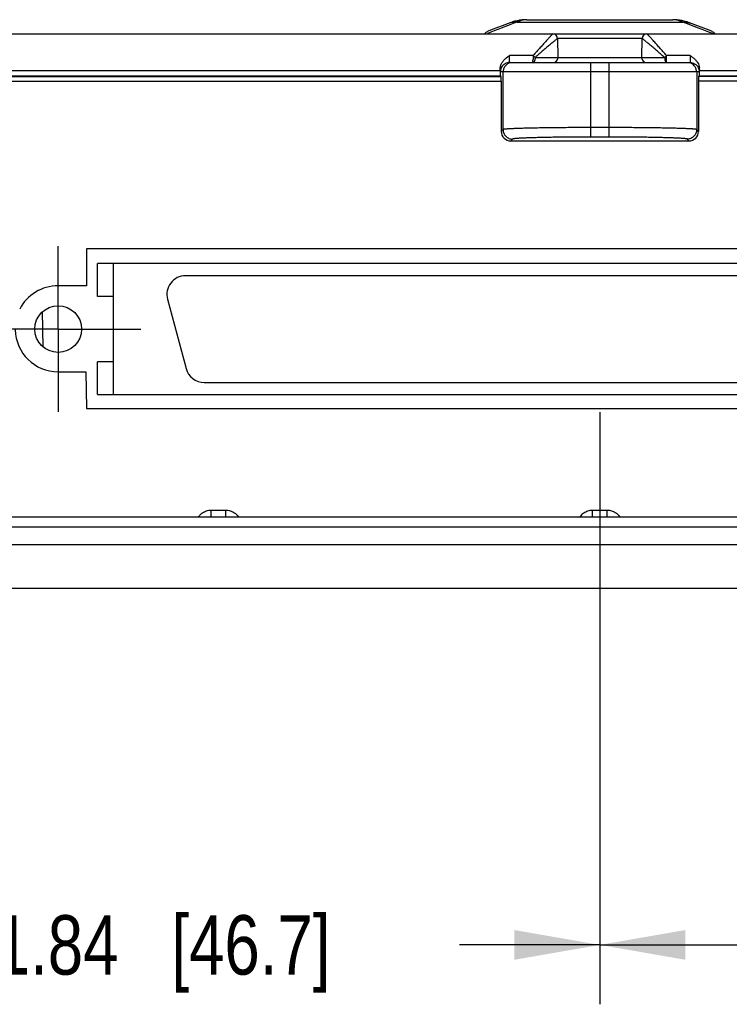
# Model space of a CAD drawing. Header units: inches. Extents: x 0 to 34, y 0 to 22.
# Tile 29 of 62: x 18.9 to 20.4, y 16.5 to 18.6. Entities that reach past the tile are written whole.
import ezdxf

# ---------------------------------------------------------------- set-up
doc = ezdxf.new("R2010")
doc.units = ezdxf.units.IN
doc.header["$LTSCALE"] = 1.87
doc.header["$MEASUREMENT"] = 0
doc.linetypes.add('CENTER', pattern=[0.6, 0.375, -0.075, 0.075, -0.075])
doc.layers.get('0').update_dxf_attribs({"linetype": 'CONTINUOUS'})
for name, color, linetype in [('02___PRT_ALL_AXES', 7, 'CONTINUOUS'), ('DEFAULT_1', 7, 'CENTER'), ('DIMENSIONS', 7, 'CONTINUOUS')]:
    doc.layers.add(name, color=color, linetype=linetype)
doc.styles.get("Standard").update_dxf_attribs({"font": 'txt', "width": 0.8})
doc.dimstyles.new('DIMSTYLE_1', dxfattribs={"dimtxt": 0.125, "dimasz": 0.18, "dimexe": 0.125, "dimexo": 0.0625, "dimgap": 0.0625, "dimtad": 0, "dimtih": 1, "dimtoh": 1, "dimzin": 4, "dimdsep": 46, "dimtxsty": 'STANDARD', "dimblk": '_FILLED', "dimblk1": '_FILLED', "dimblk2": '_FILLED', "dimcen": 0.09, "dimadec": 0, "dimazin": 0, "dimtp": 0.001, "dimtm": 0.001, "dimtfac": 1, "dimtofl": 0, "dimtmove": 0, "dimatfit": 3, "dimldrblk": '_FILLED', "dimfxl": 1, "dimtolj": 1, "dimtzin": 4, "dimarcsym": 0})

# ---------------------------------------------------------------- blocks, each defined once
blk = doc.blocks.new('_FILLED')
at = {"color": 0, "linetype": 'BYBLOCK'}
blk.add_solid([(0, 0), (-1, 0.174), (-1, -0.174)], dxfattribs=at)
blk = doc.blocks.new('*D23')
at = {"layer": 'DIMENSIONS', "color": 2, "linetype": 'CONTINUOUS'}
for p, q in [((18.2387, 17.8826), (18.2387, 16.5021)), ((20.0787, 17.7483), (20.0787, 16.5021)), ((18.2387, 16.6271), (18.5337, 16.6271)), ((20.0787, 16.6271), (19.7837, 16.6271))]:
    blk.add_line(p, q, dxfattribs=at)
at = {"layer": 'DIMENSIONS', "color": 2, "linetype": 'CONTINUOUS', "xscale": 0.18, "yscale": 0.18, "zscale": 0.18, "rotation": 180}
blk.add_blockref('_FILLED', (18.2387, 16.6271), dxfattribs=at)
at = {"layer": 'DIMENSIONS', "color": 2, "linetype": 'CONTINUOUS', "xscale": 0.18, "yscale": 0.18, "zscale": 0.18}
blk.add_blockref('_FILLED', (20.0787, 16.6271), dxfattribs=at)
at = {"layer": 'DIMENSIONS', "color": 2, "linetype": 'CONTINUOUS', "insert": (19.1587, 16.6896), "char_height": 0.125, "width": 1.125, "attachment_point": 2, "line_spacing_factor": 0.9}
blk.add_mtext('1.84{\\Ftxt.shx;\\W1.000000;\\H0.125000; }[46.7]', dxfattribs=at)
blk = doc.blocks.new('*D24')
at = {"layer": 'DIMENSIONS', "color": 2, "linetype": 'CONTINUOUS'}
for p, q in [((21.9187, 17.8826), (21.9187, 16.5021)), ((20.0787, 17.7483), (20.0787, 16.5021)), ((20.0787, 16.6271), (20.3737, 16.6271)), ((21.9187, 16.6271), (21.6237, 16.6271))]:
    blk.add_line(p, q, dxfattribs=at)
at = {"layer": 'DIMENSIONS', "color": 2, "linetype": 'CONTINUOUS', "xscale": 0.18, "yscale": 0.18, "zscale": 0.18, "rotation": 180}
blk.add_blockref('_FILLED', (20.0787, 16.6271), dxfattribs=at)
at = {"layer": 'DIMENSIONS', "color": 2, "linetype": 'CONTINUOUS', "xscale": 0.18, "yscale": 0.18, "zscale": 0.18}
blk.add_blockref('_FILLED', (21.9187, 16.6271), dxfattribs=at)
at = {"layer": 'DIMENSIONS', "color": 2, "linetype": 'CONTINUOUS', "insert": (20.9987, 16.6896), "char_height": 0.125, "width": 1.125, "attachment_point": 2, "line_spacing_factor": 0.9}
blk.add_mtext('1.84{\\Ftxt.shx;\\W1.000000;\\H0.125000; }[46.7]', dxfattribs=at)

msp = doc.modelspace()

# ---------------------------------------------------------------- linework, layer by layer
at = {"color": 7, "linetype": 'CONTINUOUS'}
for p, q in [((19.8901, 18.5677), (19.8486, 18.5518)), ((19.8921, 18.5684), (19.8901, 18.5677)), ((19.9001, 18.5672), (19.8928, 18.5644)), ((19.8994, 18.5707), (19.8952, 18.5694)), ((19.9045, 18.5687), (20.253, 18.5687)), ((19.9252, 18.5741), (19.9207, 18.574)), ((19.9252, 18.5741), (20.2323, 18.5741)), ((20.2365, 18.574), (20.2322, 18.5741)), ((20.2514, 18.5722), (20.2465, 18.5731)), ((20.2562, 18.5712), (20.2514, 18.5722)), ((20.2608, 18.5699), (20.2562, 18.5712)), ((20.2609, 18.5658), (20.2574, 18.5672)), ((20.2623, 18.5694), (20.2608, 18.5699)), ((20.2647, 18.5644), (20.2609, 18.5658)), ((20.3089, 18.5518), (20.2675, 18.5677)), ((19.8397, 18.5475), (19.8422, 18.549)), ((19.8493, 18.5478), (19.8421, 18.545)), ((19.8566, 18.5505), (19.8493, 18.5478)), ((19.8638, 18.5533), (19.8566, 18.5505)), ((19.8711, 18.5561), (19.8638, 18.5533)), ((19.8856, 18.5616), (19.8711, 18.5561)), ((19.8928, 18.5644), (19.8856, 18.5616)), ((20.2864, 18.5561), (20.2647, 18.5644)), ((20.2937, 18.5533), (20.2864, 18.5561)), ((20.3009, 18.5505), (20.2937, 18.5533)), ((20.3082, 18.5478), (20.3009, 18.5505)), ((20.3178, 18.5441), (20.3082, 18.5478)), ((20.3153, 18.549), (20.3178, 18.5475)), ((18.3514, 18.5441), (21.8061, 18.5441)), ((19.9899, 18.5343), (19.9906, 18.4943)), ((20.1676, 18.5343), (19.9899, 18.5343)), ((20.1669, 18.4943), (20.1676, 18.5343)), ((19.8819, 18.4936), (19.8847, 18.4957)), ((19.8847, 18.4957), (19.8886, 18.4984)), ((19.9384, 18.4984), (19.8886, 18.4984)), ((19.8886, 18.4925), (19.8886, 18.4984)), ((19.8893, 18.4841), (20.2682, 18.4841)), ((19.9906, 18.4943), (20.1669, 18.4943)), ((20.0599, 18.327), (20.0599, 18.4841)), ((20.0976, 18.4841), (20.0976, 18.327)), ((20.2689, 18.4984), (20.2191, 18.4984)), ((18.3317, 18.4669), (19.8689, 18.4669)), ((19.8689, 18.4669), (19.8689, 18.4694)), ((19.8689, 18.4669), (19.8689, 18.456)), ((20.2882, 18.4641), (19.8693, 18.4641)), ((19.875, 18.3428), (19.875, 18.4641)), ((20.2825, 18.4641), (20.2825, 18.3428)), ((20.2886, 18.4694), (20.2886, 18.4669)), ((20.2886, 18.456), (20.2886, 18.4669)), ((20.2886, 18.4669), (21.8259, 18.4669)), ((18.3881, 18.456), (19.8689, 18.456)), ((18.3964, 18.4546), (19.871, 18.4546)), ((18.3964, 18.4446), (19.8712, 18.4446)), ((19.871, 18.4546), (19.8689, 18.456)), ((19.8712, 18.4446), (19.8712, 18.3391)), ((20.2862, 18.4446), (20.2862, 18.3391)), ((21.7611, 18.4446), (20.2862, 18.4446)), ((20.2865, 18.4546), (20.2886, 18.456)), ((21.7611, 18.4546), (20.2865, 18.4546)), ((20.2886, 18.456), (21.7694, 18.456)), ((19.875, 18.3428), (19.8712, 18.3391)), ((20.0976, 18.347), (20.0599, 18.347)), ((20.2862, 18.3391), (20.2825, 18.3428)), ((19.895, 18.3228), (19.8912, 18.3191)), ((19.8912, 18.3191), (20.2663, 18.3191)), ((20.0976, 18.327), (20.0599, 18.327)), ((20.2663, 18.3191), (20.2625, 18.3228)), ((19.0216, 17.9919), (19.0216, 18.0608)), ((21.1358, 18.0608), (19.0216, 18.0608)), ((19.0551, 17.7852), (19.0551, 18.0608)), ((20.9503, 18.0352), (19.207, 18.0352)), ((19.0551, 17.9919), (19.0216, 17.9919)), ((19.169, 17.9857), (19.208, 17.84)), ((19.0216, 17.7852), (19.0216, 17.8541)), ((19.0551, 17.8541), (19.0216, 17.8541)), ((18.9387, 17.8331), (18.9974, 17.8331)), ((18.9974, 17.8331), (18.9987, 17.7556)), ((19.2461, 17.8108), (20.9113, 17.8108)), ((19.0216, 17.7852), (21.1358, 17.7852)), ((18.9987, 17.7556), (21.1587, 17.7556)), ((19.2606, 17.5271), (19.2606, 17.542)), ((19.2606, 17.542), (19.2919, 17.542)), ((19.2919, 17.5271), (19.2919, 17.542)), ((20.0631, 17.542), (20.0944, 17.542)), ((20.0631, 17.5271), (20.0631, 17.542)), ((20.0944, 17.5271), (20.0944, 17.542)), ((21.7948, 17.5271), (18.3627, 17.5271)), ((21.7117, 17.5064), (18.4458, 17.5064)), ((21.7104, 17.4688), (18.4471, 17.4688)), ((21.703, 17.3771), (18.4545, 17.3771))]:
    msp.add_line(p, q, dxfattribs=at)
for points in [[(19.8952, 18.5694), (19.8941, 18.5691), (19.8921, 18.5684)], [(19.9207, 18.574), (19.9152, 18.5736), (19.9097, 18.5729), (19.9045, 18.5719), (19.8994, 18.5707)], [(20.2465, 18.5731), (20.2415, 18.5737), (20.2365, 18.574)], [(20.2675, 18.5677), (20.2655, 18.5684), (20.2636, 18.569), (20.2623, 18.5694)]]:
    msp.add_lwpolyline(points, dxfattribs=at)
msp.add_circle((18.9389, 17.923), 0.0492, dxfattribs=at)
for centre, radius, start, end in [((19.9295, 18.4905), 0.0822, 107.7483, 110.9719), ((20.2276, 18.4895), 0.0832, 69.049, 72.2308), ((19.8515, 18.5319), 0.0196, 129.2873, 141.4119), ((19.8519, 18.5313), 0.0203, 127.1014, 129.3482), ((19.874, 18.4852), 0.0713, 110.8853, 116.5488), ((20.2835, 18.4852), 0.0713, 63.4512, 69.1147), ((19.9798, 18.5341), 0.01, 1.0676, 89.9657), ((19.9799, 18.5341), 0.01, 1, 90), ((20.1776, 18.5341), 0.01, 90, 179), ((20.1777, 18.5341), 0.01, 90.0337, 178.9341), ((19.895, 18.4641), 0.02, 104.9734, 172.5328), ((19.9806, 18.4941), 0.01, 270, 1), ((20.1769, 18.4941), 0.01, 179, 270), ((20.2625, 18.4641), 0.02, 7.4671, 75.0266), ((19.8896, 18.464), 0.0203, 150.2011, 172.0192), ((19.8949, 18.4641), 0.0199, 172.4382, 179.9753), ((20.2626, 18.4641), 0.0199, 0.0247, 7.5617), ((20.2679, 18.464), 0.0203, 10.0632, 29.8065), ((20.2618, 18.4694), 0.0268, 0.1411, 7.8822), ((19.207, 17.9959), 0.0394, 90, 195), ((18.9387, 17.9231), 0.09, 181, 270), ((19.2461, 17.8502), 0.0394, 195, 270), ((19.263, 17.5071), 0.0355, 128.4813, 135.8475), ((19.2617, 17.5086), 0.0336, 124.4904, 128.4473), ((19.2866, 17.5044), 0.0395, 34.9825, 42.3588), ((20.0674, 17.5052), 0.0383, 135.8552, 142.1479), ((20.0655, 17.5071), 0.0355, 128.4813, 135.8475), ((20.0642, 17.5086), 0.0336, 124.4904, 128.4473), ((20.0891, 17.5044), 0.0395, 34.9825, 42.3588), ((20.0693, 17.5037), 0.0407, 142.1155, 144.9614)]:
    msp.add_arc(centre, radius, start, end, dxfattribs=at)
for centre, major_axis, ratio, start_param, end_param in [((19.871, 18.4446), (0, 0.01), 0.026186, -1.570796, -0.017453), ((20.2865, 18.4446), (0, 0.01), 0.026186, 0.017453, 1.570796), ((19.8913, 18.3391), (0.0142, 0.0142), 0.999315, -3.926648, -2.356537), ((20.2662, 18.3391), (-0.0142, 0.0142), 0.999315, -3.926648, -2.356537)]:
    msp.add_ellipse(centre, major_axis=major_axis, ratio=ratio, start_param=start_param, end_param=end_param, dxfattribs=at)
for points, knots in [([(19.9001, 18.5672), (19.8983, 18.5678), (19.8955, 18.5684), (19.8918, 18.5682), (19.8901, 18.5677), (19.8892, 18.5674)], [0, 0, 0, 0, 0.51683, 0.76078, 1, 1, 1, 1]), ([(19.9045, 18.5687), (19.903, 18.5694), (19.9006, 18.57), (19.8974, 18.57), (19.8959, 18.5697), (19.8952, 18.5694)], [0, 0, 0, 0, 0.519975, 0.762792, 1, 1, 1, 1]), ([(19.9252, 18.5741), (19.9217, 18.5741), (19.9145, 18.5732), (19.9077, 18.5705), (19.9045, 18.5687)], [0, 0, 0, 0, 0.490178, 1, 1, 1, 1]), ([(20.253, 18.5687), (20.2498, 18.5705), (20.243, 18.5732), (20.2358, 18.5741), (20.2323, 18.5741)], [0, 0, 0, 0, 0.509822, 1, 1, 1, 1]), ([(20.253, 18.5687), (20.2545, 18.5694), (20.2569, 18.57), (20.2601, 18.57), (20.2616, 18.5697), (20.2623, 18.5694)], [0, 0, 0, 0, 0.519974, 0.762791, 1, 1, 1, 1]), ([(20.2574, 18.5672), (20.2592, 18.5678), (20.262, 18.5684), (20.2657, 18.5682), (20.2674, 18.5677), (20.2683, 18.5674)], [0, 0, 0, 0, 0.51683, 0.76078, 1, 1, 1, 1]), ([(20.3178, 18.5475), (20.3181, 18.5473), (20.3194, 18.5463), (20.3206, 18.5451), (20.3213, 18.5441)], [0, 0, 0, 0, 0.245109, 1, 1, 1, 1]), ([(19.9798, 18.5441), (19.9798, 18.5441), (19.9796, 18.544), (19.9794, 18.5438), (19.979, 18.5435), (19.9786, 18.5431), (19.978, 18.5425), (19.9774, 18.5419), (19.9766, 18.5411), (19.9754, 18.5399), (19.9738, 18.5381), (19.9715, 18.5357), (19.969, 18.5329), (19.9663, 18.5299), (19.9633, 18.5266), (19.959, 18.5217), (19.9532, 18.5152), (19.9459, 18.507), (19.9409, 18.5013), (19.9384, 18.4984)], [0, 0, 0, 0, 0.002604, 0.007703, 0.015355, 0.025543, 0.038213, 0.05329, 0.070697, 0.090352, 0.136016, 0.189483, 0.249959, 0.316669, 0.388875, 0.465924, 0.632144, 0.811309, 1, 1, 1, 1]), ([(19.9898, 18.5343), (19.9898, 18.5343), (19.9896, 18.5342), (19.9893, 18.5341), (19.9889, 18.5338), (19.9884, 18.5334), (19.9877, 18.533), (19.9867, 18.5322), (19.9851, 18.5309), (19.9829, 18.5291), (19.9803, 18.527), (19.9774, 18.5247), (19.9743, 18.522), (19.9709, 18.5191), (19.9659, 18.5149), (19.9593, 18.5092), (19.951, 18.502), (19.9453, 18.497), (19.9423, 18.4945)], [0, 0, 0, 0, 0.002817, 0.008095, 0.015903, 0.026231, 0.039025, 0.054212, 0.091451, 0.137241, 0.190785, 0.251293, 0.317992, 0.390146, 0.467107, 0.633048, 0.811813, 1, 1, 1, 1]), ([(19.9899, 18.5343), (19.9899, 18.5343), (19.9898, 18.5343), (19.9898, 18.5343), (19.9898, 18.5343)], [0, 0, 0, 0, 0.270111, 1, 1, 1, 1]), ([(20.1677, 18.5343), (20.1677, 18.5343), (20.1676, 18.5343), (20.1676, 18.5343), (20.1676, 18.5343)], [0, 0, 0, 0, 0.729889, 1, 1, 1, 1]), ([(20.2151, 18.4945), (20.2122, 18.497), (20.2065, 18.502), (20.1982, 18.5092), (20.1916, 18.5149), (20.1866, 18.5191), (20.1832, 18.522), (20.1801, 18.5247), (20.1772, 18.527), (20.1746, 18.5291), (20.1724, 18.5309), (20.1708, 18.5322), (20.1698, 18.533), (20.1691, 18.5334), (20.1686, 18.5338), (20.1682, 18.5341), (20.1679, 18.5342), (20.1677, 18.5343), (20.1677, 18.5343)], [0, 0, 0, 0, 0.188186, 0.366949, 0.532889, 0.60985, 0.682006, 0.748705, 0.809213, 0.862758, 0.908548, 0.945788, 0.960974, 0.973769, 0.984096, 0.991905, 0.997183, 1, 1, 1, 1]), ([(20.2191, 18.4984), (20.2166, 18.5013), (20.2116, 18.507), (20.2043, 18.5152), (20.1985, 18.5217), (20.1942, 18.5266), (20.1912, 18.5299), (20.1885, 18.5329), (20.186, 18.5357), (20.1837, 18.5381), (20.1821, 18.5399), (20.1809, 18.5411), (20.1801, 18.5419), (20.1795, 18.5425), (20.1789, 18.5431), (20.1785, 18.5435), (20.1781, 18.5438), (20.1779, 18.544), (20.1777, 18.5441), (20.1777, 18.5441)], [0, 0, 0, 0, 0.18869, 0.367852, 0.534072, 0.611122, 0.683328, 0.750039, 0.810516, 0.863983, 0.909647, 0.929302, 0.946709, 0.961787, 0.974457, 0.984645, 0.992297, 0.997396, 1, 1, 1, 1]), ([(19.8689, 18.4694), (19.8689, 18.4719), (19.8694, 18.4756), (19.8711, 18.4803), (19.8722, 18.4825), (19.8728, 18.4835)], [0, 0, 0, 0, 0.501761, 0.751947, 1, 1, 1, 1]), ([(19.8893, 18.4841), (19.8876, 18.4841), (19.8841, 18.4836), (19.8792, 18.4816), (19.875, 18.4784), (19.8729, 18.4756), (19.872, 18.4741)], [0, 0, 0, 0, 0.249117, 0.499887, 0.749932, 1, 1, 1, 1]), ([(19.8728, 18.4835), (19.874, 18.4855), (19.8768, 18.4891), (19.8802, 18.4922), (19.8819, 18.4936)], [0, 0, 0, 0, 0.501473, 1, 1, 1, 1]), ([(19.8893, 18.4841), (19.8893, 18.4841), (19.8892, 18.4841), (19.8891, 18.4843), (19.889, 18.4848), (19.8889, 18.4855), (19.8888, 18.4865), (19.8887, 18.4878), (19.8886, 18.4892), (19.8886, 18.4908), (19.8886, 18.4919), (19.8886, 18.4925)], [0, 0, 0, 0, 0.0093, 0.025124, 0.081324, 0.170683, 0.291056, 0.43898, 0.610022, 0.798966, 1, 1, 1, 1]), ([(19.9384, 18.4984), (19.9384, 18.498), (19.9384, 18.4972), (19.9383, 18.4961), (19.9384, 18.4953), (19.9385, 18.4944), (19.9387, 18.4935), (19.9388, 18.4927), (19.9387, 18.492), (19.9386, 18.4914), (19.9383, 18.4908), (19.938, 18.4903), (19.9377, 18.4897), (19.9374, 18.4892), (19.9371, 18.4887), (19.937, 18.4882), (19.937, 18.4877), (19.9371, 18.4873), (19.9374, 18.4867), (19.9379, 18.4862), (19.9383, 18.4858), (19.9385, 18.4854), (19.9387, 18.4851), (19.9388, 18.4849), (19.9388, 18.4846), (19.9387, 18.4844), (19.9386, 18.4843), (19.9385, 18.4842), (19.9384, 18.4841), (19.9384, 18.4841), (19.9384, 18.4841), (19.9384, 18.4841)], [0, 0, 0, 0, 0.078014, 0.159692, 0.201703, 0.244477, 0.330384, 0.372333, 0.413319, 0.453979, 0.495359, 0.537332, 0.578876, 0.618608, 0.655242, 0.688191, 0.718629, 0.749217, 0.781098, 0.846182, 0.876511, 0.903114, 0.924763, 0.942145, 0.956867, 0.969906, 0.981428, 0.990939, 0.994665, 0.997521, 1, 1, 1, 1]), ([(19.9423, 18.4945), (19.9421, 18.4948), (19.9414, 18.4955), (19.9405, 18.4965), (19.9394, 18.4975), (19.9387, 18.4981), (19.9384, 18.4984)], [0, 0, 0, 0, 0.24898, 0.501668, 0.753603, 1, 1, 1, 1]), ([(19.9423, 18.4945), (19.9424, 18.4932), (19.9423, 18.4912), (19.9418, 18.4888), (19.9413, 18.4872), (19.9407, 18.4859), (19.94, 18.4849), (19.9392, 18.4843), (19.9386, 18.4841), (19.9384, 18.4841)], [0, 0, 0, 0, 0.333472, 0.488991, 0.628477, 0.749794, 0.853626, 0.938815, 1, 1, 1, 1]), ([(19.9423, 18.4945), (19.9458, 18.4945), (19.9523, 18.4945), (19.9603, 18.4945), (19.9663, 18.4945), (19.9703, 18.4945), (19.974, 18.4944), (19.9773, 18.4944), (19.9803, 18.4944), (19.983, 18.4944), (19.9852, 18.4944), (19.9869, 18.4944), (19.988, 18.4943), (19.9886, 18.4943), (19.9892, 18.4943), (19.9897, 18.4943), (19.99, 18.4943), (19.9902, 18.4943), (19.9903, 18.4943), (19.9904, 18.4943), (19.9905, 18.4943), (19.9905, 18.4943), (19.9906, 18.4943), (19.9906, 18.4943)], [0, 0, 0, 0, 0.213229, 0.408576, 0.497971, 0.581208, 0.657891, 0.727622, 0.790024, 0.844804, 0.891685, 0.930392, 0.946599, 0.960683, 0.972632, 0.982435, 0.990081, 0.993092, 0.995559, 0.997483, 0.998861, 0.999696, 1, 1, 1, 1]), ([(20.1669, 18.4943), (20.1669, 18.4943), (20.1669, 18.4943), (20.167, 18.4943), (20.1671, 18.4943), (20.1671, 18.4943), (20.1673, 18.4943), (20.1675, 18.4943), (20.1678, 18.4943), (20.1683, 18.4943), (20.1689, 18.4943), (20.1695, 18.4943), (20.1706, 18.4944), (20.1723, 18.4944), (20.1745, 18.4944), (20.1772, 18.4944), (20.1802, 18.4944), (20.1835, 18.4944), (20.1872, 18.4945), (20.1912, 18.4945), (20.1971, 18.4945), (20.2052, 18.4945), (20.2117, 18.4945), (20.2151, 18.4945)], [0, 0, 0, 0, 0.000304, 0.001139, 0.002517, 0.004441, 0.006908, 0.009919, 0.017565, 0.027369, 0.039318, 0.053401, 0.069608, 0.108315, 0.155196, 0.209976, 0.272378, 0.342109, 0.418792, 0.50203, 0.591424, 0.786771, 1, 1, 1, 1]), ([(20.2151, 18.4945), (20.2154, 18.4948), (20.2161, 18.4955), (20.217, 18.4965), (20.2181, 18.4975), (20.2188, 18.4981), (20.2191, 18.4984)], [0, 0, 0, 0, 0.248973, 0.501656, 0.753588, 1, 1, 1, 1]), ([(20.2151, 18.4945), (20.2151, 18.4932), (20.2152, 18.4912), (20.2157, 18.4888), (20.2162, 18.4872), (20.2168, 18.4859), (20.2175, 18.4849), (20.2183, 18.4843), (20.2189, 18.4841), (20.2191, 18.4841)], [0, 0, 0, 0, 0.333472, 0.488991, 0.628477, 0.749795, 0.853629, 0.938819, 1, 1, 1, 1]), ([(20.2191, 18.4841), (20.2191, 18.4841), (20.2191, 18.4841), (20.2191, 18.4841), (20.2191, 18.4841), (20.2191, 18.4842), (20.2191, 18.4843), (20.2191, 18.4844), (20.2191, 18.4846), (20.2191, 18.4848), (20.2191, 18.4851), (20.2191, 18.4855), (20.2191, 18.486), (20.2191, 18.4868), (20.2191, 18.4878), (20.2192, 18.4892), (20.2192, 18.4911), (20.219, 18.4931), (20.219, 18.4947), (20.219, 18.4964), (20.2191, 18.4976), (20.2191, 18.4984)], [0, 0, 0, 0, 0.000358, 0.001422, 0.003179, 0.005619, 0.012522, 0.02211, 0.034388, 0.049313, 0.066814, 0.086813, 0.133948, 0.189974, 0.254124, 0.325301, 0.484221, 0.656809, 0.744956, 0.832653, 1, 1, 1, 1]), ([(20.2689, 18.4984), (20.2689, 18.4976), (20.2689, 18.4959), (20.2689, 18.4935), (20.2689, 18.4911), (20.2688, 18.4889), (20.2687, 18.487), (20.2686, 18.4856), (20.2685, 18.4848), (20.2684, 18.4844), (20.2683, 18.4842), (20.2682, 18.4841), (20.2682, 18.4841)], [0, 0, 0, 0, 0.165927, 0.340188, 0.511836, 0.670053, 0.804901, 0.908065, 0.94578, 0.973542, 0.991234, 1, 1, 1, 1]), ([(20.2682, 18.4841), (20.2699, 18.4841), (20.2734, 18.4836), (20.2783, 18.4816), (20.2825, 18.4784), (20.2846, 18.4756), (20.2855, 18.4741)], [0, 0, 0, 0, 0.249117, 0.499887, 0.749932, 1, 1, 1, 1]), ([(20.2689, 18.4984), (20.2695, 18.4979), (20.2721, 18.4962), (20.2746, 18.4944), (20.2764, 18.4929)], [0, 0, 0, 0, 0.249504, 1, 1, 1, 1]), ([(20.2764, 18.4929), (20.278, 18.4915), (20.2811, 18.4887), (20.2836, 18.4853), (20.2847, 18.4835)], [0, 0, 0, 0, 0.498578, 1, 1, 1, 1]), ([(20.2847, 18.4835), (20.2856, 18.4819), (20.2872, 18.4785), (20.2881, 18.4749), (20.2883, 18.473)], [0, 0, 0, 0, 0.497362, 1, 1, 1, 1]), ([(20.0599, 18.347), (20.0481, 18.347), (20.0249, 18.347), (19.9962, 18.3468), (19.9743, 18.3466), (19.959, 18.3464), (19.9446, 18.3461), (19.9312, 18.3458), (19.9191, 18.3455), (19.9083, 18.3452), (19.8989, 18.3449), (19.892, 18.3445), (19.8872, 18.3443), (19.8842, 18.3441), (19.8817, 18.3439), (19.8795, 18.3437), (19.8778, 18.3435), (19.8765, 18.3433), (19.8756, 18.3431), (19.8752, 18.343), (19.875, 18.3429), (19.875, 18.3428)], [0, 0, 0, 0, 0.191785, 0.376485, 0.463971, 0.547151, 0.625245, 0.697508, 0.763285, 0.821952, 0.872982, 0.915891, 0.934175, 0.950291, 0.964204, 0.975877, 0.985288, 0.992431, 0.997311, 0.998918, 1, 1, 1, 1]), ([(19.875, 18.3428), (19.875, 18.3402), (19.8758, 18.3363), (19.8783, 18.3317), (19.8808, 18.3286), (19.8838, 18.3261), (19.8884, 18.3236), (19.8924, 18.3228), (19.895, 18.3228)], [0, 0, 0, 0, 0.249106, 0.374704, 0.5, 0.625296, 0.750894, 1, 1, 1, 1]), ([(20.2825, 18.3428), (20.2824, 18.3429), (20.2823, 18.343), (20.2819, 18.3431), (20.281, 18.3433), (20.2797, 18.3435), (20.278, 18.3437), (20.2758, 18.3439), (20.2733, 18.3441), (20.2703, 18.3443), (20.2655, 18.3445), (20.2586, 18.3449), (20.2492, 18.3452), (20.2384, 18.3455), (20.2263, 18.3458), (20.2129, 18.3461), (20.1985, 18.3464), (20.1832, 18.3466), (20.1612, 18.3468), (20.1326, 18.347), (20.1094, 18.347), (20.0976, 18.347)], [0, 0, 0, 0, 0.001082, 0.002689, 0.007569, 0.014712, 0.024123, 0.035796, 0.049709, 0.065825, 0.084109, 0.127018, 0.178048, 0.236715, 0.302492, 0.374755, 0.452849, 0.536029, 0.623515, 0.808215, 1, 1, 1, 1]), ([(20.2825, 18.3428), (20.2825, 18.3402), (20.2817, 18.3363), (20.2792, 18.3317), (20.2767, 18.3286), (20.2737, 18.3261), (20.2691, 18.3236), (20.2651, 18.3228), (20.2625, 18.3228)], [0, 0, 0, 0, 0.249106, 0.374704, 0.5, 0.625296, 0.750894, 1, 1, 1, 1]), ([(20.0599, 18.327), (20.0494, 18.327), (20.0287, 18.327), (20.0031, 18.3268), (19.9836, 18.3266), (19.9699, 18.3264), (19.957, 18.3261), (19.9451, 18.3258), (19.9343, 18.3255), (19.9247, 18.3252), (19.9163, 18.3249), (19.9101, 18.3246), (19.9059, 18.3243), (19.9032, 18.3241), (19.9009, 18.3239), (19.899, 18.3237), (19.8975, 18.3235), (19.8963, 18.3233), (19.8956, 18.3231), (19.8952, 18.323), (19.895, 18.3229), (19.895, 18.3228)], [0, 0, 0, 0, 0.191749, 0.376412, 0.463882, 0.547048, 0.625128, 0.697379, 0.763146, 0.821804, 0.872828, 0.91574, 0.934027, 0.95015, 0.96407, 0.975751, 0.985174, 0.992335, 0.997247, 0.99888, 1, 1, 1, 1]), ([(20.2625, 18.3228), (20.2625, 18.3229), (20.2623, 18.323), (20.2619, 18.3231), (20.2612, 18.3233), (20.26, 18.3235), (20.2585, 18.3237), (20.2566, 18.3239), (20.2543, 18.3241), (20.2516, 18.3243), (20.2474, 18.3246), (20.2412, 18.3249), (20.2328, 18.3252), (20.2232, 18.3255), (20.2123, 18.3258), (20.2005, 18.3261), (20.1876, 18.3264), (20.1739, 18.3266), (20.1544, 18.3268), (20.1288, 18.327), (20.1081, 18.327), (20.0976, 18.327)], [0, 0, 0, 0, 0.00112, 0.002753, 0.007665, 0.014826, 0.024249, 0.03593, 0.04985, 0.065973, 0.08426, 0.127172, 0.178196, 0.236854, 0.302621, 0.374872, 0.452952, 0.536118, 0.623588, 0.808251, 1, 1, 1, 1]), ([(19.2427, 17.5363), (19.2453, 17.5381), (19.2511, 17.541), (19.2574, 17.542), (19.2606, 17.542)], [0, 0, 0, 0, 0.500145, 1, 1, 1, 1]), ([(19.2919, 17.542), (19.2948, 17.542), (19.3007, 17.5411), (19.3061, 17.5387), (19.3086, 17.5371)], [0, 0, 0, 0, 0.49986, 1, 1, 1, 1]), ([(19.3086, 17.5371), (19.3092, 17.5367), (19.3119, 17.5349), (19.3142, 17.5328), (19.3158, 17.5311)], [0, 0, 0, 0, 0.250453, 1, 1, 1, 1]), ([(20.0452, 17.5363), (20.0478, 17.5381), (20.0536, 17.541), (20.0599, 17.542), (20.0631, 17.542)], [0, 0, 0, 0, 0.500145, 1, 1, 1, 1]), ([(20.0944, 17.542), (20.0973, 17.542), (20.1032, 17.5411), (20.1086, 17.5387), (20.1111, 17.5371)], [0, 0, 0, 0, 0.49986, 1, 1, 1, 1]), ([(20.1111, 17.5371), (20.1117, 17.5367), (20.1144, 17.5349), (20.1167, 17.5328), (20.1183, 17.5311)], [0, 0, 0, 0, 0.250453, 1, 1, 1, 1])]:
    msp.add_open_spline(points, degree=3, knots=knots, dxfattribs=at)
msp.add_open_spline([(19.2335, 17.5271), (19.2347, 17.5288), (19.236, 17.5304), (19.2375, 17.5319)], degree=3, dxfattribs=at)
at = {"layer": '02___PRT_ALL_AXES', "color": 7, "linetype": 'CONTINUOUS'}
for p, q in [((18.9987, 18.0916), (18.9987, 18.0141)), ((21.1587, 18.0916), (18.9987, 18.0916)), ((18.9987, 18.0141), (18.9387, 18.0141)), ((18.9074, 17.8853), (18.9061, 17.9597))]:
    msp.add_line(p, q, dxfattribs=at)
msp.add_arc((18.9387, 17.9231), 0.091, 90, 152.5136, dxfattribs=at)
at = {"layer": 'DEFAULT_1', "color": 7, "linetype": 'CENTER'}
for q in [(18.9389, 18.0973), (18.7647, 17.923), (18.9389, 17.7488), (19.1132, 17.923)]:
    msp.add_line((18.9389, 17.923), q, dxfattribs=at)

# ---------------------------------------------------------------- dimensions: what is measured, and where the dimension line sits
at = {"layer": 'DIMENSIONS', "color": 2, "linetype": 'CONTINUOUS'}
for base, p1, p2, picture, middle in [((18.2387, 16.6271), (20.0787, 17.8108), (18.2387, 17.9451), '*D23', (19.1587, 16.6271)), ((20.0787, 16.6271), (21.9187, 17.9451), (20.0787, 17.8108), '*D24', (20.9987, 16.6271))]:
    dim = msp.add_linear_dim(base=base, p1=p1, p2=p2, angle=180, dimstyle='DIMSTYLE_1', dxfattribs=at)
    dim.commit()
    dim.dimension.update_dxf_attribs({"geometry": picture, "text_midpoint": middle, "dimtype": 160})

doc.saveas('drawing.dxf')
